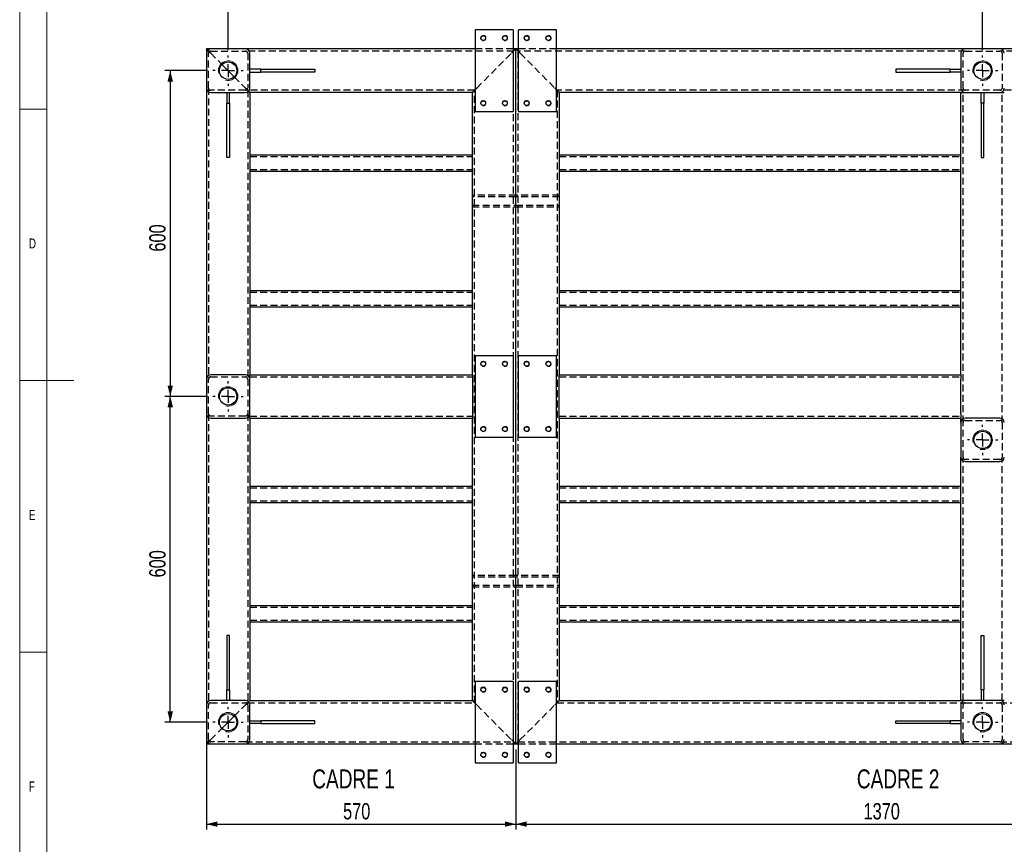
# Model space of a CAD drawing. Header units: millimetres. Extents: x 5 to 589, y 5 to 415.
# Tile 2 of 13: x 5 to 186, y 125 to 276. Entities that reach past the tile are written whole.
import ezdxf

# ---------------------------------------------------------------- set-up
doc = ezdxf.new("R2010")
doc.units = ezdxf.units.MM
doc.linetypes.add('CENTERX2', pattern=[20.32, 12.7, -2.54, 2.54, -2.54])
doc.linetypes.add('HIDDEN', pattern=[1.905, 1.27, -0.635])
for name, color, linetype in [('COTES', 1, 'Continuous'), ('NOTES', 6, 'Continuous'), ('TRAIT-MIXTES', 3, 'CENTERX2'), ('TRAIT-TIRET', 2, 'HIDDEN')]:
    doc.layers.add(name, color=color, linetype=linetype)
doc.layers.add('TRAIT-FORT', color=4, linetype='Continuous', lineweight=25)
doc.styles.add('SLDTEXTSTYLE0', font='TXT', dxfattribs={"width": 0.75})
doc.dimstyles.new('SLDDIMSTYLE0', dxfattribs={"dimtxt": 3, "dimasz": 2, "dimexe": 0, "dimexo": 0.0625, "dimgap": 0.75, "dimtad": 1, "dimlfac": 10, "dimrnd": 1e-09, "dimzin": 12, "dimdsep": 46, "dimtxsty": 'SLDTEXTSTYLE0', "dimsah": 1, "dimcen": 0.09, "dimadec": 0, "dimazin": 3, "dimtfac": 1, "dimtofl": 0, "dimtmove": 0, "dimatfit": 3, "dimfxl": 0, "dimfrac": 2, "dimtolj": 1, "dimtzin": 12, "dimarcsym": 0})

# ---------------------------------------------------------------- blocks, each defined once
blk = doc.blocks.new('_D')
at = {"layer": 'COTES', "color": 1}
for p, q in [((39.6, 267.07), (31.74, 267.07)), ((32.74, 267.07), (32.74, 207.07)), ((39.6, 207.07), (31.74, 207.07))]:
    blk.add_line(p, q, dxfattribs=at)
for points in [[(32.74, 267.07), (32.24, 265.07), (33.24, 265.07)], [(32.74, 207.07), (33.24, 209.07), (32.24, 209.07)]]:
    blk.add_solid(points, dxfattribs=at)
at = {"layer": 'COTES', "color": 1, "insert": (28.87, 233.74), "char_height": 3, "attachment_point": 1, "rotation": 90, "style": 'SLDTEXTSTYLE0'}
blk.add_mtext('600', dxfattribs=at)
blk = doc.blocks.new('_D_1')
at = {"layer": 'COTES', "color": 1}
for p, q in [((39.6, 207.07), (31.74, 207.07)), ((32.74, 147.07), (32.74, 207.07)), ((39.6, 147.07), (31.74, 147.07))]:
    blk.add_line(p, q, dxfattribs=at)
for points in [[(32.74, 207.07), (32.24, 205.07), (33.24, 205.07)], [(32.74, 147.07), (33.24, 149.07), (32.24, 149.07)]]:
    blk.add_solid(points, dxfattribs=at)
at = {"layer": 'COTES', "color": 1, "insert": (28.87, 173.74), "char_height": 3, "attachment_point": 1, "rotation": 90, "style": 'SLDTEXTSTYLE0'}
blk.add_mtext('600', dxfattribs=at)
blk = doc.blocks.new('_D_2')
at = {"layer": 'COTES', "color": 1}
for p, q in [((43.4, 270.87), (43.4, 281)), ((43.4, 280), (182.4, 280)), ((182.4, 270.87), (182.4, 281))]:
    blk.add_line(p, q, dxfattribs=at)
for points in [[(43.4, 280), (45.4, 279.5), (45.4, 280.5)], [(182.4, 280), (180.4, 280.5), (180.4, 279.5)]]:
    blk.add_solid(points, dxfattribs=at)
at = {"layer": 'COTES', "color": 1, "insert": (108.47, 283.87), "char_height": 3, "attachment_point": 1, "style": 'SLDTEXTSTYLE0'}
blk.add_mtext('1390', dxfattribs=at)
blk = doc.blocks.new('_D_3')
at = {"layer": 'COTES', "color": 1}
for p, q in [((182.4, 270.87), (182.4, 280.71)), ((229.4, 279.71), (182.4, 279.71)), ((229.4, 270.87), (229.4, 280.71))]:
    blk.add_line(p, q, dxfattribs=at)
for points in [[(182.4, 279.71), (184.4, 279.21), (184.4, 280.21)], [(229.4, 279.71), (227.4, 280.21), (227.4, 279.21)]]:
    blk.add_solid(points, dxfattribs=at)
at = {"layer": 'COTES', "color": 1, "insert": (202.58, 283.58), "char_height": 3, "attachment_point": 1, "style": 'SLDTEXTSTYLE0'}
blk.add_mtext('470', dxfattribs=at)
blk = doc.blocks.new('_D_6')
at = {"layer": 'COTES', "color": 1}
for p, q in [((39.4, 149.27), (39.4, 127.31)), ((96.4, 142.07), (96.4, 127.31)), ((39.4, 128.31), (96.4, 128.31))]:
    blk.add_line(p, q, dxfattribs=at)
for points in [[(39.4, 128.31), (41.4, 127.81), (41.4, 128.81)], [(96.4, 128.31), (94.4, 128.81), (94.4, 127.81)]]:
    blk.add_solid(points, dxfattribs=at)
at = {"layer": 'COTES', "color": 1, "insert": (64.58, 132.18), "char_height": 3, "attachment_point": 1, "style": 'SLDTEXTSTYLE0'}
blk.add_mtext('570', dxfattribs=at)
blk = doc.blocks.new('_D_7')
at = {"layer": 'COTES', "color": 1}
for p, q in [((96.4, 142.07), (96.4, 127.31)), ((233.4, 142.87), (233.4, 127.31)), ((96.4, 128.31), (233.4, 128.31))]:
    blk.add_line(p, q, dxfattribs=at)
for points in [[(96.4, 128.31), (98.4, 127.81), (98.4, 128.81)], [(233.4, 128.31), (231.4, 128.81), (231.4, 127.81)]]:
    blk.add_solid(points, dxfattribs=at)
at = {"layer": 'COTES', "color": 1, "insert": (160.47, 132.18), "char_height": 3, "attachment_point": 1, "style": 'SLDTEXTSTYLE0'}
blk.add_mtext('1370', dxfattribs=at)
blk = doc.blocks.new('SW_CENTERMARKSYMBOL_0')
at = {"layer": 'TRAIT-MIXTES', "color": 0}
for p, q in [((0, 2.4), (0, 2.8)), ((-2.4, 0), (-2.8, 0)), ((0, 0), (-1.2, 0)), ((0, 0), (0, 1.2)), ((0, 0), (0, -1.2)), ((0, 0), (1.2, 0)), ((2.4, 0), (2.8, 0)), ((0, -2.4), (0, -2.8))]:
    blk.add_line(p, q, dxfattribs=at)
blk = doc.blocks.new('SW_CENTERMARKSYMBOL_1')
at = {"layer": 'TRAIT-MIXTES', "color": 0}
for p, q in [((0, 2.4), (0, 2.8)), ((-2.4, 0), (-2.8, 0)), ((0, 0), (-1.2, 0)), ((0, 0), (0, 1.2)), ((0, 0), (0, -1.2)), ((0, 0), (1.2, 0)), ((2.4, 0), (2.8, 0)), ((0, -2.4), (0, -2.8))]:
    blk.add_line(p, q, dxfattribs=at)
blk = doc.blocks.new('SW_CENTERMARKSYMBOL_2')
at = {"layer": 'TRAIT-MIXTES', "color": 0}
for p, q in [((0, 2.4), (0, 2.8)), ((-2.4, 0), (-2.8, 0)), ((0, 0), (-1.2, 0)), ((0, 0), (0, 1.2)), ((0, 0), (0, -1.2)), ((0, 0), (1.2, 0)), ((2.4, 0), (2.8, 0)), ((0, -2.4), (0, -2.8))]:
    blk.add_line(p, q, dxfattribs=at)
blk = doc.blocks.new('SW_CENTERMARKSYMBOL_4')
at = {"layer": 'TRAIT-MIXTES', "color": 0}
for p, q in [((0, 2.4), (0, 2.8)), ((-2.4, 0), (-2.8, 0)), ((0, 0), (-1.2, 0)), ((0, 0), (0, 1.2)), ((0, 0), (0, -1.2)), ((0, 0), (1.2, 0)), ((2.4, 0), (2.8, 0)), ((0, -2.4), (0, -2.8))]:
    blk.add_line(p, q, dxfattribs=at)
blk = doc.blocks.new('SW_CENTERMARKSYMBOL_5')
at = {"layer": 'TRAIT-MIXTES', "color": 0}
for p, q in [((0, 2.4), (0, 2.8)), ((-2.4, 0), (-2.8, 0)), ((0, 0), (-1.2, 0)), ((0, 0), (0, 1.2)), ((0, 0), (0, -1.2)), ((0, 0), (1.2, 0)), ((2.4, 0), (2.8, 0)), ((0, -2.4), (0, -2.8))]:
    blk.add_line(p, q, dxfattribs=at)
blk = doc.blocks.new('SW_CENTERMARKSYMBOL_7')
at = {"layer": 'TRAIT-MIXTES', "color": 0}
for p, q in [((0, 2.4), (0, 2.8)), ((-2.4, 0), (-2.8, 0)), ((0, 0), (-1.2, 0)), ((0, 0), (0, 1.2)), ((0, 0), (0, -1.2)), ((0, 0), (1.2, 0)), ((2.4, 0), (2.8, 0)), ((0, -2.4), (0, -2.8))]:
    blk.add_line(p, q, dxfattribs=at)

msp = doc.modelspace()

# ---------------------------------------------------------------- linework, layer by layer
at = {"color": 7, "linetype": 'Continuous', "lineweight": 18}
for p, q in [((5, 415), (5, 5)), ((10, 410), (10, 10)), ((10, 260), (5, 260)), ((5, 210), (15, 210)), ((10, 160), (5, 160))]:
    msp.add_line(p, q, dxfattribs=at)
for centre, radius in [((90.4024, 273.0687), 0.5), ((94.4024, 273.0687), 0.5), ((98.4024, 273.0687), 0.5), ((102.4024, 273.0687), 0.5), ((43.4024, 267.0687), 1.8), ((182.4024, 267.0687), 1.8), ((90.4024, 261.0687), 0.5), ((94.4024, 261.0687), 0.5), ((98.4024, 261.0687), 0.5), ((102.4024, 261.0687), 0.5), ((90.4024, 213.0687), 0.5), ((94.4024, 213.0687), 0.5), ((98.4024, 213.0687), 0.5), ((102.4024, 213.0687), 0.5), ((43.4024, 207.0687), 1.8), ((90.4024, 201.0687), 0.5), ((94.4024, 201.0687), 0.5), ((98.4024, 201.0687), 0.5), ((102.4024, 201.0687), 0.5), ((182.4024, 199.0687), 1.8), ((90.4024, 153.0687), 0.5), ((94.4024, 153.0687), 0.5), ((98.4024, 153.0687), 0.5), ((102.4024, 153.0687), 0.5), ((43.4024, 147.0687), 1.8), ((182.4024, 147.0687), 1.8), ((90.4024, 141.0687), 0.5), ((94.4024, 141.0687), 0.5), ((98.4024, 141.0687), 0.5), ((102.4024, 141.0687), 0.5)]:
    msp.add_arc(centre, radius, 255, 195, dxfattribs=at)
at = {"layer": 'TRAIT-FORT', "color": 4, "linetype": 'Continuous', "lineweight": 25}
for p, q in [((88.9024, 274.5687), (88.9024, 259.5687)), ((95.9024, 274.5687), (88.9024, 274.5687)), ((95.9024, 274.5687), (95.9024, 259.5687)), ((103.9024, 274.5687), (96.9024, 274.5687)), ((96.9024, 259.5687), (96.9024, 274.5687)), ((103.9024, 259.5687), (103.9024, 274.5687)), ((39.4024, 271.0687), (39.4024, 270.2687)), ((40.2024, 271.0687), (39.4024, 271.0687)), ((46.6024, 271.0687), (40.2024, 271.0687)), ((88.9024, 271.0687), (46.6024, 271.0687)), ((96.4024, 271.0687), (95.9024, 271.0687)), ((96.4024, 143.0687), (96.4024, 271.0687)), ((96.9024, 271.0687), (96.4024, 271.0687)), ((179.2024, 271.0687), (103.9024, 271.0687)), ((185.6024, 271.0687), (179.2024, 271.0687)), ((226.2024, 271.0687), (185.6024, 271.0687)), ((39.4024, 270.2687), (39.4024, 263.8687)), ((47.4024, 263.8687), (47.4024, 270.2687)), ((178.4024, 270.2687), (178.4024, 263.8687)), ((42.271, 268.2), (44.5337, 265.9373)), ((49.4024, 267.3187), (47.4024, 267.3187)), ((47.4024, 266.8187), (49.4024, 266.8187)), ((49.4024, 266.8187), (49.4024, 267.3187)), ((49.4024, 267.3187), (59.4024, 267.3187)), ((59.4024, 266.8187), (49.4024, 266.8187)), ((59.4024, 267.3187), (59.4024, 266.8187)), ((166.4024, 267.3187), (166.4024, 266.8187)), ((176.4024, 267.3187), (166.4024, 267.3187)), ((166.4024, 266.8187), (176.4024, 266.8187)), ((176.4024, 266.8187), (176.4024, 267.3187)), ((176.4024, 267.3187), (178.4024, 267.3187)), ((178.4024, 266.8187), (176.4024, 266.8187)), ((39.4024, 263.8687), (39.4024, 210.2687)), ((40.2024, 263.0687), (46.6024, 263.0687)), ((43.1524, 263.0687), (43.1524, 261.0687)), ((43.6524, 261.0687), (43.6524, 263.0687)), ((47.4024, 263.0687), (47.4024, 211.0687)), ((88.4024, 263.0687), (47.4024, 263.0687)), ((88.4024, 211.0687), (88.4024, 263.0687)), ((104.4024, 263.0687), (104.4024, 211.0687)), ((178.4024, 263.0687), (104.4024, 263.0687)), ((178.4024, 211.0687), (178.4024, 263.0687)), ((178.4024, 263.0687), (179.2024, 263.0687)), ((179.2024, 263.0687), (185.6024, 263.0687)), ((182.1524, 261.0687), (182.1524, 263.0687)), ((182.6524, 263.0687), (182.6524, 261.0687)), ((185.6024, 263.0687), (186.4024, 263.0687)), ((43.1524, 261.0687), (43.6524, 261.0687)), ((43.1524, 251.0687), (43.1524, 261.0687)), ((43.6524, 261.0687), (43.6524, 251.0687)), ((88.9024, 259.5687), (95.9024, 259.5687)), ((96.9024, 259.5687), (103.9024, 259.5687)), ((182.6524, 261.0687), (182.1524, 261.0687)), ((182.1524, 261.0687), (182.1524, 251.0687)), ((182.6524, 251.0687), (182.6524, 261.0687)), ((43.6524, 251.0687), (43.1524, 251.0687)), ((47.4024, 251.5687), (88.4024, 251.5687)), ((104.4024, 251.5687), (178.4024, 251.5687)), ((182.1524, 251.0687), (182.6524, 251.0687)), ((47.4024, 248.5687), (88.4024, 248.5687)), ((104.4024, 248.5687), (178.4024, 248.5687)), ((47.4024, 226.5687), (88.4024, 226.5687)), ((104.4024, 226.5687), (178.4024, 226.5687)), ((47.4024, 223.5687), (88.4024, 223.5687)), ((104.4024, 223.5687), (178.4024, 223.5687)), ((88.9024, 214.5687), (88.9024, 199.5687)), ((95.9024, 214.5687), (88.9024, 214.5687)), ((95.9024, 214.5687), (95.9024, 199.5687)), ((103.9024, 214.5687), (96.9024, 214.5687)), ((96.9024, 199.5687), (96.9024, 214.5687)), ((103.9024, 199.5687), (103.9024, 214.5687)), ((46.6024, 211.0687), (40.2024, 211.0687)), ((47.4024, 211.0687), (88.4024, 211.0687)), ((47.4024, 210.2687), (47.4024, 211.0687)), ((88.4024, 211.0687), (88.4024, 210.2687)), ((104.4024, 211.0687), (178.4024, 211.0687)), ((104.4024, 210.2687), (104.4024, 211.0687)), ((178.4024, 211.0687), (178.4024, 210.2687)), ((39.4024, 210.2687), (39.4024, 203.8687)), ((47.4024, 203.8687), (47.4024, 210.2687)), ((88.4024, 210.2687), (88.4024, 203.8687)), ((104.4024, 203.8687), (104.4024, 210.2687)), ((178.4024, 203.8687), (178.4024, 210.2687)), ((39.4024, 203.8687), (39.4024, 150.2687)), ((47.4024, 203.0687), (47.4024, 203.8687)), ((88.4024, 203.8687), (88.4024, 203.0687)), ((104.4024, 203.0687), (104.4024, 203.8687)), ((178.4024, 203.8687), (178.4024, 203.0687)), ((40.2024, 203.0687), (46.6024, 203.0687)), ((47.4024, 203.0687), (88.4024, 203.0687)), ((47.4024, 203.0687), (47.4024, 151.0687)), ((88.4024, 151.0687), (88.4024, 203.0687)), ((104.4024, 203.0687), (178.4024, 203.0687)), ((104.4024, 203.0687), (104.4024, 151.0687)), ((178.4024, 202.2687), (178.4024, 203.0687)), ((178.4024, 202.2687), (178.4024, 195.8687)), ((185.6024, 203.0687), (179.2024, 203.0687)), ((88.9024, 199.5687), (95.9024, 199.5687)), ((96.9024, 199.5687), (103.9024, 199.5687)), ((178.4024, 151.0687), (178.4024, 195.8687)), ((179.2024, 195.0687), (185.6024, 195.0687)), ((47.4024, 190.5687), (88.4024, 190.5687)), ((104.4024, 190.5687), (178.4024, 190.5687)), ((47.4024, 187.5687), (88.4024, 187.5687)), ((104.4024, 187.5687), (178.4024, 187.5687)), ((47.4024, 168.5687), (88.4024, 168.5687)), ((104.4024, 168.5687), (178.4024, 168.5687)), ((47.4024, 165.5687), (88.4024, 165.5687)), ((104.4024, 165.5687), (178.4024, 165.5687)), ((43.6524, 163.0687), (43.1524, 163.0687)), ((43.1524, 163.0687), (43.1524, 153.0687)), ((43.6524, 153.0687), (43.6524, 163.0687)), ((182.1524, 163.0687), (182.6524, 163.0687)), ((182.1524, 153.0687), (182.1524, 163.0687)), ((182.6524, 163.0687), (182.6524, 153.0687)), ((88.9024, 154.5687), (88.9024, 139.5687)), ((95.9024, 154.5687), (88.9024, 154.5687)), ((95.9024, 154.5687), (95.9024, 139.5687)), ((96.9024, 139.5687), (96.9024, 154.5687)), ((103.9024, 154.5687), (96.9024, 154.5687)), ((103.9024, 139.5687), (103.9024, 154.5687)), ((43.1524, 153.0687), (43.6524, 153.0687)), ((43.1524, 151.0687), (43.1524, 153.0687)), ((43.6524, 153.0687), (43.6524, 151.0687)), ((182.6524, 153.0687), (182.1524, 153.0687)), ((182.1524, 153.0687), (182.1524, 151.0687)), ((182.6524, 151.0687), (182.6524, 153.0687)), ((46.6024, 151.0687), (40.2024, 151.0687)), ((47.4024, 151.0687), (88.4024, 151.0687)), ((104.4024, 151.0687), (178.4024, 151.0687)), ((179.2024, 151.0687), (178.4024, 151.0687)), ((185.6024, 151.0687), (179.2024, 151.0687)), ((186.4024, 151.0687), (185.6024, 151.0687)), ((39.4024, 150.2687), (39.4024, 143.8687)), ((47.4024, 143.8687), (47.4024, 150.2687)), ((178.4024, 150.2687), (178.4024, 143.8687)), ((42.271, 145.9373), (44.5337, 148.2)), ((47.4024, 147.3187), (49.4024, 147.3187)), ((49.4024, 147.3187), (49.4024, 146.8187)), ((59.4024, 147.3187), (49.4024, 147.3187)), ((59.4024, 146.8187), (59.4024, 147.3187)), ((166.4024, 146.8187), (166.4024, 147.3187)), ((166.4024, 147.3187), (176.4024, 147.3187)), ((176.4024, 147.3187), (176.4024, 146.8187)), ((178.4024, 147.3187), (176.4024, 147.3187)), ((49.4024, 146.8187), (47.4024, 146.8187)), ((49.4024, 146.8187), (59.4024, 146.8187)), ((176.4024, 146.8187), (166.4024, 146.8187)), ((176.4024, 146.8187), (178.4024, 146.8187)), ((39.4024, 143.8687), (39.4024, 143.0687)), ((39.4024, 143.0687), (40.2024, 143.0687)), ((40.2024, 143.0687), (46.6024, 143.0687)), ((46.6024, 143.0687), (88.9024, 143.0687)), ((95.9024, 143.0687), (96.4024, 143.0687)), ((96.4024, 143.0687), (96.9024, 143.0687)), ((103.9024, 143.0687), (179.2024, 143.0687)), ((179.2024, 143.0687), (185.6024, 143.0687)), ((185.6024, 143.0687), (226.2024, 143.0687)), ((88.9024, 139.5687), (95.9024, 139.5687)), ((96.9024, 139.5687), (103.9024, 139.5687))]:
    msp.add_line(p, q, dxfattribs=at)
at = {"layer": 'TRAIT-FORT', "color": 4, "linetype": 'Continuous', "lineweight": 25, "flags": 128}
for points in [[(39.4024, 271.0687), (39.4145, 271.0565), (39.4506, 271.0204), (39.5095, 270.9615), (39.5895, 270.8815), (39.6367, 270.8344)], [(39.6367, 270.8344), (39.5372, 270.9338), (39.4633, 271.0078), (39.4177, 271.0533), (39.4024, 271.0687)], [(95.9024, 270.5687), (95.9085, 270.5748), (96.0468, 270.7131), (96.168, 270.8344), (96.2675, 270.9338), (96.3415, 271.0078), (96.387, 271.0533), (96.4024, 271.0687)], [(96.4024, 271.0687), (96.3902, 271.0565), (96.3541, 271.0204), (96.2952, 270.9615), (96.2152, 270.8815), (96.1166, 270.7829), (96.0024, 270.6687), (95.9024, 270.5687)], [(96.4024, 271.0687), (96.4145, 271.0565), (96.4506, 271.0204), (96.5095, 270.9615), (96.5895, 270.8815), (96.6881, 270.7829), (96.8024, 270.6687), (96.9024, 270.5687)], [(96.9024, 270.5687), (96.8962, 270.5748), (96.7579, 270.7131), (96.6367, 270.8344), (96.5372, 270.9338), (96.4633, 271.0078), (96.4177, 271.0533), (96.4024, 271.0687)], [(47.168, 263.303), (47.2675, 263.2035), (47.3415, 263.1296), (47.387, 263.084), (47.4024, 263.0687)], [(47.4024, 263.0687), (47.387, 263.084), (47.3415, 263.1296), (47.2675, 263.2035), (47.168, 263.303)], [(88.4024, 263.0687), (88.4177, 263.084), (88.4633, 263.1296), (88.5372, 263.2035), (88.6367, 263.303), (88.7579, 263.4242), (88.8962, 263.5625), (88.9024, 263.5687)], [(88.9024, 263.5687), (88.8962, 263.5625), (88.7579, 263.4242), (88.6367, 263.303), (88.5372, 263.2035), (88.4633, 263.1296), (88.4177, 263.084), (88.4024, 263.0687)], [(103.9024, 263.5687), (103.9085, 263.5625), (104.0468, 263.4242), (104.168, 263.303), (104.2675, 263.2035), (104.3415, 263.1296), (104.387, 263.084), (104.4024, 263.0687)], [(104.4024, 263.0687), (104.387, 263.084), (104.3415, 263.1296), (104.2675, 263.2035), (104.168, 263.303), (104.0468, 263.4242), (103.9085, 263.5625), (103.9024, 263.5687)], [(47.168, 150.8344), (47.2675, 150.9338), (47.3415, 151.0078), (47.387, 151.0533), (47.4024, 151.0687)], [(47.4024, 151.0687), (47.3902, 151.0565), (47.3541, 151.0204), (47.2952, 150.9615), (47.2152, 150.8815), (47.168, 150.8344)], [(88.4024, 151.0687), (88.4145, 151.0565), (88.4506, 151.0204), (88.5095, 150.9615), (88.5895, 150.8815), (88.6881, 150.7829), (88.8024, 150.6687), (88.9024, 150.5687)], [(88.9024, 150.5687), (88.8962, 150.5748), (88.7579, 150.7131), (88.6367, 150.8344), (88.5372, 150.9338), (88.4633, 151.0078), (88.4177, 151.0533), (88.4024, 151.0687)], [(103.9024, 150.5687), (103.9085, 150.5748), (104.0468, 150.7131), (104.168, 150.8344), (104.2675, 150.9338), (104.3415, 151.0078), (104.387, 151.0533), (104.4024, 151.0687)], [(104.4024, 151.0687), (104.3902, 151.0565), (104.3541, 151.0204), (104.2952, 150.9615), (104.2152, 150.8815), (104.1166, 150.7829), (104.0024, 150.6687), (103.9024, 150.5687)], [(95.9024, 143.5687), (95.9085, 143.5625), (96.0468, 143.4242), (96.168, 143.303), (96.2675, 143.2035), (96.3415, 143.1296), (96.387, 143.084), (96.4024, 143.0687)], [(96.4024, 143.0687), (96.387, 143.084), (96.3415, 143.1296), (96.2675, 143.2035), (96.168, 143.303), (96.0468, 143.4242), (95.9085, 143.5625), (95.9024, 143.5687)], [(96.4024, 143.0687), (96.4177, 143.084), (96.4633, 143.1296), (96.5372, 143.2035), (96.6367, 143.303), (96.7579, 143.4242), (96.8962, 143.5625), (96.9024, 143.5687)], [(96.9024, 143.5687), (96.8962, 143.5625), (96.7579, 143.4242), (96.6367, 143.303), (96.5372, 143.2035), (96.4633, 143.1296), (96.4177, 143.084), (96.4024, 143.0687)], [(39.4024, 143.0687), (39.4177, 143.084), (39.4633, 143.1296), (39.5372, 143.2035), (39.6367, 143.303)], [(39.6367, 143.303), (39.5372, 143.2035), (39.4633, 143.1296), (39.4177, 143.084), (39.4024, 143.0687)]]:
    msp.add_lwpolyline(points, dxfattribs=at)
at = {"layer": 'TRAIT-FORT', "color": 4, "linetype": 'Continuous', "lineweight": 25}
for centre, radius in [((90.4024, 273.0687), 0.425), ((94.4024, 273.0687), 0.425), ((98.4024, 273.0687), 0.425), ((102.4024, 273.0687), 0.425), ((43.4024, 267.0687), 1.6), ((182.4024, 267.0687), 1.6), ((90.4024, 261.0687), 0.425), ((94.4024, 261.0687), 0.425), ((98.4024, 261.0687), 0.425), ((102.4024, 261.0687), 0.425), ((90.4024, 213.0687), 0.425), ((94.4024, 213.0687), 0.425), ((98.4024, 213.0687), 0.425), ((102.4024, 213.0687), 0.425), ((43.4024, 207.0687), 1.6), ((90.4024, 201.0687), 0.425), ((94.4024, 201.0687), 0.425), ((98.4024, 201.0687), 0.425), ((102.4024, 201.0687), 0.425), ((182.4024, 199.0687), 1.6), ((90.4024, 153.0687), 0.425), ((94.4024, 153.0687), 0.425), ((98.4024, 153.0687), 0.425), ((102.4024, 153.0687), 0.425), ((43.4024, 147.0687), 1.6), ((182.4024, 147.0687), 1.6), ((90.4024, 141.0687), 0.425), ((94.4024, 141.0687), 0.425), ((98.4024, 141.0687), 0.425), ((102.4024, 141.0687), 0.425)]:
    msp.add_circle(centre, radius, dxfattribs=at)
for centre, start, end in [((40.2024, 270.2687), 90, 180), ((46.6024, 270.2687), 0, 90), ((179.2024, 270.2687), 90, 180), ((185.6024, 270.2687), 0, 90), ((40.2024, 263.8687), 180, 270), ((46.6024, 263.8687), 270, 0), ((179.2024, 263.8687), 180, 270), ((185.6024, 263.8687), 270, 360), ((40.2024, 210.2687), 90, 180), ((46.6024, 210.2687), 0, 90), ((40.2024, 203.8687), 180, 270), ((46.6024, 203.8687), 270, 0), ((179.2024, 202.2687), 90, 180), ((185.6024, 202.2687), 0, 90), ((179.2024, 195.8687), 180, 270), ((185.6024, 195.8687), 270, 0), ((40.2024, 150.2687), 90, 180), ((46.6024, 150.2687), 0, 90), ((179.2024, 150.2687), 90, 180), ((185.6024, 150.2687), 0, 90), ((40.2024, 143.8687), 180, 270), ((46.6024, 143.8687), 270, 0), ((179.2024, 143.8687), 180, 270), ((185.6024, 143.8687), 270, 0)]:
    msp.add_arc(centre, 0.8, start, end, dxfattribs=at)
at = {"layer": 'TRAIT-TIRET', "color": 2}
for p, q in [((39.8024, 270.6687), (39.8024, 270.2687)), ((40.2024, 270.6687), (39.8024, 270.6687)), ((40.2024, 270.6687), (46.6024, 270.6687)), ((96.0024, 270.6687), (46.6024, 270.6687)), ((95.9024, 271.0687), (88.9024, 271.0687)), ((96.0024, 143.4687), (96.0024, 270.6687)), ((96.8024, 270.6687), (96.8024, 143.4687)), ((179.2024, 270.6687), (96.8024, 270.6687)), ((103.9024, 271.0687), (96.9024, 271.0687)), ((179.2024, 270.6687), (185.6024, 270.6687)), ((226.2024, 270.6687), (185.6024, 270.6687)), ((39.8024, 263.8687), (39.8024, 270.2687)), ((40.2024, 270.2687), (42.271, 268.2)), ((47.0024, 270.2687), (47.0024, 263.8687)), ((89.2024, 263.8687), (95.6024, 270.2687)), ((97.2024, 270.2687), (103.6024, 263.8687)), ((178.8024, 263.8687), (178.8024, 270.2687)), ((186.0024, 270.2687), (186.0024, 263.8687)), ((44.5337, 265.9373), (46.6024, 263.8687)), ((39.8024, 263.8687), (39.8024, 210.2687)), ((46.6024, 263.4687), (40.2024, 263.4687)), ((47.0024, 263.4687), (47.0024, 210.2687)), ((88.8024, 263.4687), (47.0024, 263.4687)), ((88.8024, 150.6687), (88.8024, 263.4687)), ((104.0024, 263.4687), (104.0024, 150.6687)), ((179.2024, 263.4687), (104.0024, 263.4687)), ((178.8024, 202.2687), (178.8024, 263.0687)), ((185.6024, 263.4687), (179.2024, 263.4687)), ((225.8024, 263.4687), (185.6024, 263.4687)), ((186.0024, 202.2687), (186.0024, 263.0687)), ((47.4024, 251.2687), (88.4024, 251.2687)), ((104.4024, 251.2687), (178.4024, 251.2687)), ((47.4024, 248.8687), (88.4024, 248.8687)), ((104.4024, 248.8687), (178.4024, 248.8687)), ((88.8024, 244.1187), (88.4024, 244.1187)), ((96.4024, 244.1187), (88.4024, 244.1187)), ((96.4024, 243.8187), (88.4024, 243.8187)), ((96.4024, 244.1187), (96.0024, 244.1187)), ((96.8024, 244.1187), (96.4024, 244.1187)), ((104.4024, 244.1187), (96.4024, 244.1187)), ((104.4024, 243.8187), (96.4024, 243.8187)), ((104.4024, 244.1187), (104.0024, 244.1187)), ((88.4024, 242.3187), (96.4024, 242.3187)), ((88.4024, 242.0187), (88.8024, 242.0187)), ((88.4024, 242.0187), (96.4024, 242.0187)), ((96.0024, 242.0187), (96.4024, 242.0187)), ((96.4024, 242.3187), (104.4024, 242.3187)), ((96.4024, 242.0187), (96.8024, 242.0187)), ((96.4024, 242.0187), (104.4024, 242.0187)), ((104.0024, 242.0187), (104.4024, 242.0187)), ((47.4024, 226.2687), (88.4024, 226.2687)), ((104.4024, 226.2687), (178.4024, 226.2687)), ((47.4024, 223.8687), (88.4024, 223.8687)), ((104.4024, 223.8687), (178.4024, 223.8687)), ((40.2024, 210.6687), (46.6024, 210.6687)), ((47.4024, 210.6687), (88.4024, 210.6687)), ((104.4024, 210.6687), (178.4024, 210.6687)), ((39.8024, 203.8687), (39.8024, 210.2687)), ((47.0024, 210.2687), (47.0024, 203.8687)), ((39.8024, 203.8687), (39.8024, 150.2687)), ((46.6024, 203.4687), (40.2024, 203.4687)), ((47.0024, 203.8687), (47.0024, 150.6687)), ((47.4024, 203.4687), (88.4024, 203.4687)), ((104.4024, 203.4687), (178.4024, 203.4687)), ((178.8024, 195.8687), (178.8024, 202.2687)), ((179.2024, 202.6687), (185.6024, 202.6687)), ((186.0024, 202.2687), (186.0024, 195.8687)), ((178.8024, 151.0687), (178.8024, 195.8687)), ((185.6024, 195.4687), (179.2024, 195.4687)), ((186.0024, 151.0687), (186.0024, 195.8687)), ((47.4024, 190.2687), (88.4024, 190.2687)), ((104.4024, 190.2687), (178.4024, 190.2687)), ((47.4024, 187.8687), (88.4024, 187.8687)), ((104.4024, 187.8687), (178.4024, 187.8687)), ((88.8024, 174.1187), (88.4024, 174.1187)), ((96.4024, 174.1187), (88.4024, 174.1187)), ((96.4024, 173.8187), (88.4024, 173.8187)), ((96.4024, 174.1187), (96.0024, 174.1187)), ((96.8024, 174.1187), (96.4024, 174.1187)), ((104.4024, 174.1187), (96.4024, 174.1187)), ((104.4024, 173.8187), (96.4024, 173.8187)), ((104.4024, 174.1187), (104.0024, 174.1187)), ((88.4024, 172.3187), (96.4024, 172.3187)), ((88.4024, 172.0187), (88.8024, 172.0187)), ((88.4024, 172.0187), (96.4024, 172.0187)), ((96.0024, 172.0187), (96.4024, 172.0187)), ((96.4024, 172.3187), (104.4024, 172.3187)), ((96.4024, 172.0187), (96.8024, 172.0187)), ((96.4024, 172.0187), (104.4024, 172.0187)), ((104.0024, 172.0187), (104.4024, 172.0187)), ((47.4024, 168.2687), (88.4024, 168.2687)), ((104.4024, 168.2687), (178.4024, 168.2687)), ((47.4024, 165.8687), (88.4024, 165.8687)), ((104.4024, 165.8687), (178.4024, 165.8687)), ((40.2024, 150.6687), (46.6024, 150.6687)), ((47.0024, 150.6687), (88.8024, 150.6687)), ((88.9024, 150.5687), (89.2024, 150.2687)), ((89.2024, 150.2687), (88.9024, 150.5687)), ((103.6024, 150.2687), (103.9024, 150.5687)), ((103.9024, 150.5687), (103.6024, 150.2687)), ((104.0024, 150.6687), (179.2024, 150.6687)), ((179.2024, 150.6687), (185.6024, 150.6687)), ((185.6024, 150.6687), (225.8024, 150.6687)), ((39.8024, 143.8687), (39.8024, 150.2687)), ((44.5337, 148.2), (46.6024, 150.2687)), ((47.0024, 150.2687), (47.0024, 143.8687)), ((89.2024, 150.2687), (95.6024, 143.8687)), ((97.2024, 143.8687), (103.6024, 150.2687)), ((178.8024, 143.8687), (178.8024, 150.2687)), ((186.0024, 150.2687), (186.0024, 143.8687)), ((40.2024, 143.8687), (42.271, 145.9373)), ((39.8024, 143.8687), (39.8024, 143.4687)), ((39.8024, 143.4687), (40.2024, 143.4687)), ((46.6024, 143.4687), (40.2024, 143.4687)), ((46.6024, 143.4687), (96.0024, 143.4687)), ((95.6024, 143.8687), (95.9024, 143.5687)), ((95.9024, 143.5687), (95.6024, 143.8687)), ((96.8024, 143.4687), (179.2024, 143.4687)), ((96.9024, 143.5687), (97.2024, 143.8687)), ((97.2024, 143.8687), (96.9024, 143.5687)), ((185.6024, 143.4687), (179.2024, 143.4687)), ((185.6024, 143.4687), (226.2024, 143.4687)), ((88.9024, 143.0687), (95.9024, 143.0687)), ((96.9024, 143.0687), (103.9024, 143.0687))]:
    msp.add_line(p, q, dxfattribs=at)
at = {"layer": 'TRAIT-TIRET', "color": 2, "flags": 128}
for points in [[(39.6367, 270.8344), (39.6881, 270.7829), (39.8024, 270.6687), (39.9287, 270.5423), (40.0634, 270.4076), (40.2024, 270.2687)], [(40.2024, 270.2687), (40.0463, 270.4247), (39.8962, 270.5748), (39.7579, 270.7131), (39.6367, 270.8344)], [(95.6024, 270.2687), (95.7584, 270.4247), (95.9024, 270.5687)], [(95.9024, 270.5687), (95.876, 270.5423), (95.7413, 270.4076), (95.6024, 270.2687)], [(96.9024, 270.5687), (96.9287, 270.5423), (97.0634, 270.4076), (97.2024, 270.2687)], [(97.2024, 270.2687), (97.0463, 270.4247), (96.9024, 270.5687)], [(46.6024, 263.8687), (46.7584, 263.7126), (46.9085, 263.5625), (47.0468, 263.4242), (47.168, 263.303)], [(47.168, 263.303), (47.0468, 263.4242), (46.9085, 263.5625), (46.7584, 263.7126), (46.6024, 263.8687)], [(88.9024, 263.5687), (89.0463, 263.7126), (89.2024, 263.8687)], [(89.2024, 263.8687), (89.0463, 263.7126), (88.9024, 263.5687)], [(103.6024, 263.8687), (103.7584, 263.7126), (103.9024, 263.5687)], [(103.9024, 263.5687), (103.7584, 263.7126), (103.6024, 263.8687)], [(46.6024, 150.2687), (46.7584, 150.4247), (46.9085, 150.5748), (47.0468, 150.7131), (47.168, 150.8344)], [(47.168, 150.8344), (47.1166, 150.7829), (47.0024, 150.6687), (46.876, 150.5423), (46.7413, 150.4076), (46.6024, 150.2687)], [(39.6367, 143.303), (39.7579, 143.4242), (39.8962, 143.5625), (40.0463, 143.7126), (40.2024, 143.8687)], [(40.2024, 143.8687), (40.0463, 143.7126), (39.8962, 143.5625), (39.7579, 143.4242), (39.6367, 143.303)]]:
    msp.add_lwpolyline(points, dxfattribs=at)
at = {"layer": 'TRAIT-TIRET', "color": 2}
for centre, start, end in [((40.2024, 270.2687), 90, 180), ((46.6024, 270.2687), 0, 90), ((179.2024, 270.2687), 90, 180), ((185.6024, 270.2687), 0, 90), ((40.2024, 263.8687), 180, 270), ((46.6024, 263.8687), 270, 0), ((179.2024, 263.8687), 180, 270), ((185.6024, 263.8687), 270, 360), ((40.2024, 210.2687), 90, 180), ((46.6024, 210.2687), 0, 90), ((40.2024, 203.8687), 180, 270), ((46.6024, 203.8687), 270, 0), ((179.2024, 202.2687), 90, 180), ((185.6024, 202.2687), 0, 90), ((179.2024, 195.8687), 180, 270), ((185.6024, 195.8687), 270, 0), ((40.2024, 150.2687), 90, 180), ((46.6024, 150.2687), 0, 90), ((179.2024, 150.2687), 90, 180), ((185.6024, 150.2687), 0, 90), ((40.2024, 143.8687), 180, 270), ((46.6024, 143.8687), 270, 0), ((179.2024, 143.8687), 180, 270), ((185.6024, 143.8687), 270, 0)]:
    msp.add_arc(centre, 0.4, start, end, dxfattribs=at)

# ---------------------------------------------------------------- block references
at = {"layer": 'TRAIT-MIXTES', "color": 3}
for name, p in [('SW_CENTERMARKSYMBOL_0', (43.4024, 267.0687)), ('SW_CENTERMARKSYMBOL_7', (182.4024, 267.0687)), ('SW_CENTERMARKSYMBOL_1', (43.4024, 207.0687)), ('SW_CENTERMARKSYMBOL_5', (182.4024, 199.0687)), ('SW_CENTERMARKSYMBOL_2', (43.4024, 147.0687)), ('SW_CENTERMARKSYMBOL_4', (182.4024, 147.0687))]:
    msp.add_blockref(name, p, dxfattribs=at)

# ---------------------------------------------------------------- texts
at = {"layer": 'NOTES', "color": 211, "attachment_point": 1, "style": 'SLDTEXTSTYLE0'}
for s, insert, char_height in [('D', (6.6667, 236.168), 1.8521), ('E', (6.6667, 186.168), 1.8521), ('CADRE 1', (58.9022, 138.3883), 3.5), ('CADRE 2', (159.2319, 138.3883), 3.5), ('F', (6.6667, 136.168), 1.8521)]:
    msp.add_mtext(s, dxfattribs=dict(at, insert=insert, char_height=char_height))

# ---------------------------------------------------------------- dimensions: what is measured, and where the dimension line sits
at = {"layer": 'COTES', "color": 1}
for base, p1, p2, picture, middle in [((182.4024, 280.0019), (43.4024, 269.8687), (182.4024, 269.8687), '_D_2', (112.9024, 280.0019)), ((182.4024, 279.7148), (229.4024, 269.8687), (182.4024, 269.8687), '_D_3', (205.9024, 279.7148)), ((96.4024, 128.3089), (39.4024, 150.2687), (96.4024, 143.0687), '_D_6', (67.9024, 128.3089)), ((233.4024, 128.3089), (96.4024, 143.0687), (233.4024, 143.8687), '_D_7', (164.9024, 128.3089))]:
    dim = msp.add_linear_dim(base=base, p1=p1, p2=p2, dimstyle='SLDDIMSTYLE0', dxfattribs=at)
    dim.commit()
    dim.dimension.update_dxf_attribs({"geometry": picture, "text_midpoint": middle, "dimtype": 160})
for p1, picture, middle in [((40.6024, 267.0687), '_D', (32.7396, 237.0687)), ((40.6024, 147.0687), '_D_1', (32.7396, 177.0687))]:
    dim = msp.add_linear_dim(base=(32.7396, 207.0687), p1=p1, p2=(40.6024, 207.0687), angle=90, dimstyle='SLDDIMSTYLE0', dxfattribs=at)
    dim.commit()
    dim.dimension.update_dxf_attribs({"geometry": picture, "text_midpoint": middle, "dimtype": 160})

doc.saveas('drawing.dxf')
